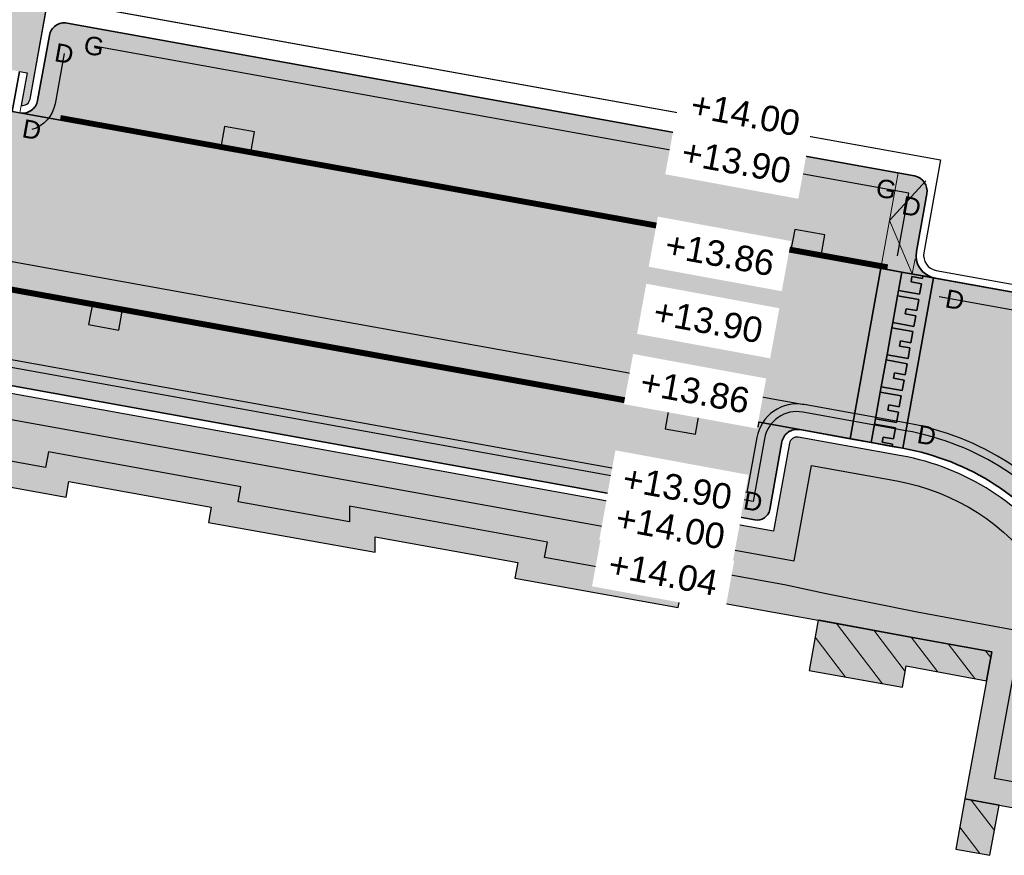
# Model space of a CAD drawing. Header units: metres. Extents: x 131295 to 132236, y 397710 to 398702.
# Tile 30 of 127: x 131395 to 131415, y 397913 to 397930. Entities that reach past the tile are written whole.
import ezdxf
from ezdxf.enums import TextEntityAlignment as Align

# ---------------------------------------------------------------- set-up
doc = ezdxf.new("R2010")
doc.units = ezdxf.units.M
doc.linetypes.add('AL-MATERIAALS', pattern=[2, 1, -1])
doc.linetypes.add('MA-1-3', pattern=[4, 1, -3])
doc.layers.get('Defpoints').update_dxf_attribs({"color": 128})
for name, color, linetype, lineweight in [('N-IE-markering 1 - 3 streep 0.10', 255, 'MA-1-3', 18), ('N-KO-inritperronband 130-150x250mm', 3, 'Continuous', 35), ('N-KO-tekst banden', 1, 'Continuous', 18), ('N-KO-trottoirband 130-150x250mm', 3, 'Continuous', 35), ('N-KO-trottoirband 380-400x250mm', 3, 'Continuous', 35), ('N-KO-trottoirband achterkant', 8, 'Continuous', 5), ('N-RI-straatkolk', 7, 'Continuous', 25), ('N-VH-afschotrichting', 250, 'Continuous', 18), ("N-VH-arcering 'MAT' grijs 254", 254, 'Continuous', 18), ('N-VH-arcering herstraten', 1, 'Continuous', 18), ('X-AL-maatvoering', 1, 'Continuous', 18), ('X-AL-materiaalscheiding', 1, 'AL-MATERIAALS', 18), ('X-AL-planhoogte', 190, 'Continuous', 25), ('X-AL-sinusdrempel grijs', 252, 'Continuous', 25), ('X-AL-sinusdrempel wit', 255, 'Continuous', 25), ('X-AL-sinusdrempel zwart', 250, 'Continuous', 25)]:
    doc.layers.add(name, color=color, linetype=linetype, lineweight=lineweight)
doc.layers.add("N-VH-arcering 'MAT' kleur 1 (heiderood)", color=7, linetype='Continuous', lineweight=18, true_color=0xd98c8c)
doc.layers.add("N-VH-arcering 'MAT' kleur 5 (roodbruin)", color=7, linetype='Continuous', lineweight=18, true_color=0xc5a6a0)
for name, color, linetype, plot in [('X-AL-contourlijnen', 30, 'Continuous', False), ('X-AL-hulplijn bandenlijnnummers', 30, 'Continuous', False), ('X-AL-hulplijn hoogtetekst', 190, 'Continuous', False)]:
    doc.layers.add(name, color=color, linetype=linetype, plot=plot)
doc.styles.add('CS Annotative', font='arial.ttf')
doc.dimstyles.new('CS Annotative', dxfattribs={"dimtxt": 2.5, "dimasz": 3, "dimexe": 0.18, "dimexo": 0.0625, "dimgap": 1, "dimtad": 1, "dimzin": 0, "dimdsep": 46, "dimtxsty": 'CS Annotative', "dimblk": 'CS Dimensionpijl', "dimcen": 0, "dimse1": 1, "dimse2": 1, "dimclrd": 256, "dimclre": 256, "dimclrt": 2, "dimadec": 0, "dimazin": 0, "dimtm": 1e-09, "dimtfac": 1, "dimtofl": 0, "dimtmove": 1, "dimatfit": 3, "dimfxl": 1, "dimtfillclr": 256, "dimtolj": 1, "dimtzin": 0, "dimarcsym": 0})
pattern_1 = [(307.33, (0, 0), (0.3975780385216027, 0.3032024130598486), [])]

# ---------------------------------------------------------------- blocks, each defined once
blk = doc.blocks.new('*U155')
blk.add_lwpolyline([(-1.909446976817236, -1.914813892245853), (1.033117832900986, -2.499033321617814), (1.471282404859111, -0.2921097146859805), (-1.471282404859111, 0.2921097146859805)], close=True)
blk.add_solid([(-1.909446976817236, -1.914813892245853), (-1.471282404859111, 0.2921097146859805), (-1.909446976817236, -1.914813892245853), (1.033117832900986, -2.499033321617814)])
blk = doc.blocks.new('*U153')
blk.add_lwpolyline([(1.909446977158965, 1.914813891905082), (-1.033117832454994, 2.499033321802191), (-1.471282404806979, 0.2921097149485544), (1.471282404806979, -0.2921097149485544)], close=True)
blk.add_solid([(1.909446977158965, 1.914813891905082), (1.471282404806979, -0.2921097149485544), (1.909446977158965, 1.914813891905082), (-1.033117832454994, 2.499033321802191)])
blk = doc.blocks.new('CS Dimensionpijl')
h = blk.add_hatch(color=256)
h.dxf.hatch_style = 1
h.paths.add_polyline_path([(-1, -0.1666666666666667), (0, 0), (-1, 0.1666666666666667)])
at = {"flags": 128}
blk.add_lwpolyline([(0, 0.5), (0, -0.5)], dxfattribs=at)
blk.add_lwpolyline([(-1, -0.1666666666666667), (0, 0), (-1, 0.1666666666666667)], close=True, dxfattribs=at)
blk = doc.blocks.new('*D224')
at = {"layer": 'Defpoints', "color": 0, "transparency": 16777216}
for p in [(131415.8114801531, 397919.569261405), (131411.8313420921, 397916.5429598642)]:
    blk.add_point(p, dxfattribs=at)
at = {"layer": 'X-AL-maatvoering', "lineweight": -2, "transparency": 16777216}
blk.add_line((131418.4985348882, 397921.6123658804), (131416.2890967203, 397919.9324175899), dxfattribs=at)
at = {"layer": 'X-AL-maatvoering', "lineweight": -2, "transparency": 16777216, "xscale": 0.6000000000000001, "yscale": 0.6000000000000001, "zscale": 0.6000000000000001, "rotation": 217.2475757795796}
blk.add_blockref('CS Dimensionpijl', (131415.8114801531, 397919.569261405), dxfattribs=at)
at = {"layer": 'X-AL-maatvoering', "color": 2, "transparency": 16777216, "insert": (131417.3570572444, 397921.3163904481), "char_height": 0.5, "attachment_point": 5, "rotation": 37.24757577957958, "style": 'CS Annotative'}
blk.add_mtext('\\A1;R5.00', dxfattribs=at)

msp = doc.modelspace()

# ---------------------------------------------------------------- hatches: boundary and pattern name
at = {"layer": "N-VH-arcering 'MAT' grijs 254"}
h = msp.add_hatch(color=256, dxfattribs=at)
h.dxf.hatch_style = 1
edge = h.paths.add_edge_path()
edge.add_line((131362.3298426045, 397940.1562312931), (131376.1443479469, 397937.6747420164))
edge.add_line((131376.1443479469, 397937.6747420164), (131375.4591707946, 397933.8779143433))
edge.add_line((131375.4591707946, 397933.8779143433), (131375.1217462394, 397932.0081163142))
edge.add_arc((131375.2693618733, 397931.9814775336), 0.1499999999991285, 169.7704755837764, 259.7704755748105)
edge.add_line((131375.2427230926, 397931.8338618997), (131375.3581578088, 397932.4735296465))
edge.add_line((131375.3581578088, 397932.4735296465), (131375.5057734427, 397932.4468908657))
edge.add_line((131375.5057734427, 397932.4468908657), (131376.391467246, 397932.2870581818))
edge.add_line((131376.391467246, 397932.2870581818), (131376.5390828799, 397932.2604194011))
edge.add_line((131376.5390828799, 397932.2604194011), (131376.4236481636, 397931.6207516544))
edge.add_arc((131376.4502869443, 397931.7683672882), 0.1499999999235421, 259.7704755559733, 349.7704755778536)
edge.add_line((131376.5979025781, 397931.7417285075), (131376.9353271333, 397933.6115265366))
edge.add_line((131376.9353271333, 397933.6115265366), (131377.6207187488, 397937.409542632))
edge.add_line((131377.6207187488, 397937.409542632), (131388.4651395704, 397935.4615674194))
edge.add_line((131388.4651395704, 397935.4615674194), (131395.1418002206, 397934.2707183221))
edge.add_line((131395.1418002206, 397934.2707183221), (131394.4523823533, 397930.4503912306))
edge.add_line((131394.4523823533, 397930.4503912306), (131394.1149577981, 397928.5805932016))
edge.add_arc((131394.2625734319, 397928.553954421), 0.1499999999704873, 169.7704755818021, 259.7704755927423)
edge.add_line((131394.2359346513, 397928.4063387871), (131394.3513693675, 397929.0460065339))
edge.add_line((131394.3513693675, 397929.0460065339), (131394.4989850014, 397929.0193677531))
edge.add_line((131394.4989850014, 397929.0193677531), (131395.3846788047, 397928.8595350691))
edge.add_line((131395.3846788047, 397928.8595350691), (131395.5322944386, 397928.8328962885))
edge.add_line((131395.5322944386, 397928.8328962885), (131395.4168597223, 397928.1932285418))
edge.add_arc((131395.443498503, 397928.3408441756), 0.1499999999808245, 259.7704755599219, 349.7704755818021)
edge.add_line((131395.5911141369, 397928.3142053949), (131395.928538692, 397930.184003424))
edge.add_line((131395.928538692, 397930.184003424), (131396.618498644, 397934.0073344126))
edge.add_line((131396.618498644, 397934.0073344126), (131412.509402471, 397931.1730330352))
edge.add_line((131412.509402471, 397931.1730330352), (131419.7245417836, 397929.885910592))
edge.add_line((131419.7245417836, 397929.885910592), (131418.6670311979, 397923.9974926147))
edge.add_line((131418.6670311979, 397923.9974926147), (131419.847956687, 397923.7843822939))
edge.add_line((131419.847956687, 397923.7843822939), (131420.9058923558, 397929.6751672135))
edge.add_line((131420.9058923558, 397929.6751672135), (131428.6123601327, 397928.3003957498))
edge.add_line((131428.6123601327, 397928.3003957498), (131444.9507375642, 397925.4286671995))
edge.add_line((131444.9507375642, 397925.4286671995), (131444.1380420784, 397920.9252118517))
edge.add_line((131444.1380420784, 397920.9252118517), (131442.3111351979, 397921.2548962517))
edge.add_line((131442.3111351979, 397921.2548962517), (131442.0980249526, 397920.0739711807))
edge.add_arc((131442.3932562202, 397920.0206936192), 0.2999999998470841, 169.7704755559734, 259.7704756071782)
edge.add_line((131442.339978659, 397919.7254623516), (131443.576423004, 397919.5023330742))
edge.add_line((131443.576423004, 397919.5023330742), (131443.6563393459, 397919.9451799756))
edge.add_line((131443.6563393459, 397919.9451799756), (131443.9515706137, 397919.8919024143))
edge.add_line((131443.9515706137, 397919.8919024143), (131446.018189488, 397919.5189594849))
edge.add_line((131446.018189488, 397919.5189594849), (131446.3134207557, 397919.4656819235))
edge.add_line((131446.3134207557, 397919.4656819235), (131446.2335044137, 397919.0228350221))
edge.add_line((131446.2335044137, 397919.0228350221), (131449.382789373, 397918.4545137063))
edge.add_arc((131449.4360669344, 397918.7497449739), 0.2999999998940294, 259.7704755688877, 349.7704756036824)
edge.add_line((131449.7312982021, 397918.6964674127), (131449.9444084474, 397919.8773924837))
edge.add_line((131449.9444084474, 397919.8773924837), (131446.2046609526, 397920.5522689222))
edge.add_line((131446.2046609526, 397920.5522689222), (131446.9495302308, 397924.6798734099))
edge.add_line((131446.9495302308, 397924.6798734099), (131468.0387509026, 397917.3295160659))
edge.add_arc((131467.7096321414, 397916.3852275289), 1.000000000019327, -10.229524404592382, 70.78470337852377, ccw=False)
edge.add_line((131468.6937363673, 397916.207635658), (131469.7208847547, 397919.601642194))
edge.add_line((131469.7208847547, 397919.601642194), (131465.8175513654, 397921.0128124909))
edge.add_line((131465.8175513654, 397921.0128124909), (131464.3862742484, 397921.499552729))
edge.add_line((131464.3862742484, 397921.499552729), (131464.0850284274, 397920.6137285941))
edge.add_line((131464.0850284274, 397920.6137285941), (131448.1858229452, 397926.1551776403))
edge.add_line((131448.1858229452, 397926.1551776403), (131448.492, 397927.037))
edge.add_line((131448.492, 397927.037), (131444.99, 397927.91))
edge.add_line((131444.99, 397927.91), (131444.8753790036, 397927.2695054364))
edge.add_line((131444.8753790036, 397927.2695054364), (131428.9262189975, 397930.072822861))
edge.add_line((131428.9262189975, 397930.072822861), (131412.8254588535, 397932.945068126))
edge.add_line((131412.8254588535, 397932.945068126), (131388.7822892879, 397937.2334075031))
edge.add_line((131388.7822892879, 397937.2334075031), (131363.9438561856, 397941.6951166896))
edge.add_line((131363.9438561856, 397941.6951166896), (131364.07, 397942.4))
edge.add_line((131364.07, 397942.4), (131358.9602732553, 397943.3144214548))
edge.add_line((131358.9602732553, 397943.3144214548), (131358.4923955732, 397941.445300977))
edge.add_line((131358.4923955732, 397941.445300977), (131356.8013946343, 397941.8533012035))
edge.add_line((131356.8013946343, 397941.8533012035), (131356.4578310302, 397940.4808397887))
edge.add_arc((131361.1626603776, 397939.3030958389), 4.849999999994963, 165.9461456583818, 259.7459520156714)
edge.add_line((131360.2992969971, 397934.5305594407), (131361.1689388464, 397939.3495762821))
edge.add_arc((131362.1530430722, 397939.1719844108), 1.00000000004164, 79.81660319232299, 169.770475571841, ccw=False)
h = msp.add_hatch(color=256, dxfattribs=at)
h.dxf.hatch_style = 1
edge = h.paths.add_edge_path()
edge.add_line((131305.9683725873, 397938.6446867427), (131304.3972268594, 397938.9282163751))
edge.add_line((131304.3972268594, 397938.9282163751), (131304.1102677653, 397937.3380666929))
edge.add_line((131304.1102677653, 397937.3380666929), (131307.9418037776, 397936.6333467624))
edge.add_line((131307.9418037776, 397936.6333467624), (131307.9524383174, 397936.6876625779))
edge.add_line((131307.9524383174, 397936.6876625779), (131311.3923371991, 397936.0733593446))
edge.add_line((131311.3923371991, 397936.0733593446), (131311.4702741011, 397936.3942461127))
edge.add_line((131311.4702741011, 397936.3942461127), (131313.2153861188, 397936.0362549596))
edge.add_line((131313.2153861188, 397936.0362549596), (131313.1698974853, 397935.7181955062))
edge.add_line((131313.1698974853, 397935.7181955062), (131316.6313671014, 397935.0993692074))
edge.add_line((131316.6313671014, 397935.0993692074), (131322.9994931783, 397933.9552348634))
edge.add_line((131322.9994931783, 397933.9552348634), (131326.690603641, 397933.2914761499))
edge.add_line((131326.690603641, 397933.2914761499), (131328.4937154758, 397932.9817477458))
edge.add_line((131328.4937154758, 397932.9817477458), (131331.202870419, 397932.5006052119))
edge.add_line((131331.202870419, 397932.5006052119), (131331.154, 397932.226))
edge.add_line((131331.154, 397932.226), (131334.354, 397931.644))
edge.add_line((131334.354, 397931.644), (131334.396, 397931.88))
edge.add_line((131334.396, 397931.88), (131337.2042140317, 397931.4347740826))
edge.add_line((131337.2042140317, 397931.4347740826), (131337.1502516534, 397931.1315569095))
edge.add_line((131337.1502516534, 397931.1315569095), (131340.345, 397930.563))
edge.add_line((131340.345, 397930.563), (131340.399164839, 397930.8673548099))
edge.add_line((131340.399164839, 397930.8673548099), (131343.2003135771, 397930.3701480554))
edge.add_line((131343.2003135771, 397930.3701480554), (131343.145, 397930.068))
edge.add_line((131343.145, 397930.068), (131346.346, 397929.482))
edge.add_line((131346.346, 397929.482), (131346.401686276, 397929.7949038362))
edge.add_line((131346.401686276, 397929.7949038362), (131349.1939817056, 397929.2913257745))
edge.add_line((131349.1939817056, 397929.2913257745), (131349.14, 397928.988))
edge.add_line((131349.14, 397928.988), (131352.332596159, 397928.3964465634))
edge.add_line((131352.332596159, 397928.3964465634), (131352.377, 397928.632))
edge.add_line((131352.377, 397928.632), (131355.194, 397928.1459999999))
edge.add_line((131355.194, 397928.1459999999), (131355.156, 397927.908))
edge.add_line((131355.156, 397927.908), (131358.355, 397927.326))
edge.add_line((131358.355, 397927.326), (131358.4, 397927.564))
edge.add_line((131358.4, 397927.564), (131361.203, 397927.046))
edge.add_line((131361.203, 397927.046), (131361.161, 397926.81))
edge.add_line((131361.161, 397926.81), (131364.367, 397926.246))
edge.add_line((131364.367, 397926.246), (131364.409, 397926.482))
edge.add_line((131364.409, 397926.482), (131367.199, 397925.969))
edge.add_line((131367.199, 397925.969), (131367.054, 397925.182))
edge.add_line((131367.054, 397925.182), (131372.193, 397924.2659999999))
edge.add_line((131372.193, 397924.2659999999), (131372.333, 397925.062))
edge.add_line((131372.333, 397925.062), (131375.132, 397924.54))
edge.add_line((131375.132, 397924.54), (131375.088, 397924.304))
edge.add_line((131375.088, 397924.304), (131378.306, 397923.739))
edge.add_line((131378.306, 397923.739), (131378.348, 397923.975))
edge.add_line((131378.348, 397923.975), (131381.137, 397923.471))
edge.add_line((131381.137, 397923.471), (131381.094, 397923.235))
edge.add_line((131381.094, 397923.235), (131384.306, 397922.66))
edge.add_line((131384.306, 397922.66), (131384.348, 397922.896))
edge.add_line((131384.348, 397922.896), (131387.15, 397922.387))
edge.add_line((131387.15, 397922.387), (131387.105, 397922.151))
edge.add_line((131387.105, 397922.151), (131390.316, 397921.58))
edge.add_line((131390.316, 397921.58), (131390.3710130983, 397921.8891212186))
edge.add_line((131390.3710130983, 397921.8891212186), (131393.1636637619, 397921.3851582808))
edge.add_line((131393.1636637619, 397921.3851582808), (131393.109, 397921.078))
edge.add_line((131393.109, 397921.078), (131396.301, 397920.506))
edge.add_line((131396.301, 397920.506), (131396.3549689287, 397920.8092539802))
edge.add_line((131396.3549689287, 397920.8092539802), (131399.1476195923, 397920.3052910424))
edge.add_line((131399.1476195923, 397920.3052910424), (131399.094, 397920.004))
edge.add_line((131399.094, 397920.004), (131402.3616196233, 397919.424))
edge.add_line((131402.3616196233, 397919.424), (131402.3616196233, 397919.7252912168))
edge.add_line((131402.3616196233, 397919.7252912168), (131405.1623656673, 397919.2198673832))
edge.add_line((131405.1623656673, 397919.2198673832), (131405.107, 397918.916))
edge.add_line((131405.107, 397918.916), (131408.313110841, 397918.3361609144))
edge.add_line((131408.313110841, 397918.3361609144), (131408.356, 397918.572))
edge.add_line((131408.356, 397918.572), (131411.0600000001, 397918.09))
edge.add_line((131411.0600000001, 397918.09), (131412.909, 397917.752))
edge.add_line((131412.909, 397917.752), (131414.4663848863, 397917.4673791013))
edge.add_line((131414.4663848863, 397917.4673791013), (131414.363, 397916.899))
edge.add_line((131414.363, 397916.899), (131413.9411507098, 397914.5797991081))
edge.add_line((131413.9411507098, 397914.5797991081), (131416.3243109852, 397914.1463159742))
edge.add_line((131416.3243109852, 397914.1463159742), (131416.6026757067, 397915.6729739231))
edge.add_arc((131411.831342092, 397916.5429598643), 4.850000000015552, 349.6664361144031, 439.770475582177)
edge.add_line((131412.6926626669, 397921.3158653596), (131410.6700502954, 397921.6808668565))
edge.add_arc((131410.6434115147, 397921.5332512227), 0.1499999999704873, 79.77047558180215, 169.7704755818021)
edge.add_line((131410.4957958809, 397921.5598900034), (131410.1850101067, 397919.8377076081))
edge.add_line((131410.1850101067, 397919.8377076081), (131381.8428084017, 397924.9523534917))
edge.add_line((131381.8428084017, 397924.9523534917), (131382.1535941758, 397926.6745358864))
edge.add_arc((131382.0059785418, 397926.701174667), 0.1500000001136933, 349.7704755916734, 439.7704755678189)
edge.add_line((131382.0326173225, 397926.848790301), (131381.9171826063, 397926.2091225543))
edge.add_line((131381.9171826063, 397926.2091225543), (131381.7695669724, 397926.2357613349))
edge.add_line((131381.7695669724, 397926.2357613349), (131380.8838731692, 397926.395594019))
edge.add_line((131380.8838731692, 397926.395594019), (131380.7362575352, 397926.4222327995))
edge.add_line((131380.7362575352, 397926.4222327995), (131380.8516922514, 397927.0619005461))
edge.add_arc((131380.8250534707, 397926.9142849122), 0.1499999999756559, 79.77047557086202, 169.7704755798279)
edge.add_line((131380.6774378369, 397926.9409236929), (131380.3666520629, 397925.2187412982))
edge.add_line((131380.3666520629, 397925.2187412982), (131346.6118771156, 397931.3101424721))
edge.add_line((131346.6118771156, 397931.3101424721), (131346.9226628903, 397933.0323248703))
edge.add_arc((131346.7750472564, 397933.058963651), 0.1500000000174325, 349.7704756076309, 439.7704748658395)
edge.add_line((131346.801686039, 397933.2065792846), (131345.6207609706, 397933.4196895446))
edge.add_arc((131345.5941221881, 397933.272073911), 0.1500000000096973, 79.77047487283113, 169.7704755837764)
edge.add_line((131345.4465065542, 397933.2987126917), (131345.1357207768, 397931.5765302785))
edge.add_line((131345.1357207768, 397931.5765302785), (131305.9683725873, 397938.6446867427))
h = msp.add_hatch(color=256, dxfattribs=at)
h.dxf.hatch_style = 1
h.paths.add_polyline_path([(131412.909, 397917.752), (131411.1095220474, 397918.0809472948), (131411.06, 397918.09), (131410.8823525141, 397917.0996292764), (131412.7132419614, 397916.7712139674), (131412.789, 397917.195), (131414.363, 397916.899), (131414.4663848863, 397917.4673791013)])
h = msp.add_hatch(color=256, dxfattribs=at)
h.dxf.hatch_style = 1
h.paths.add_polyline_path([(131414.6102252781, 397914.4580982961), (131413.9411507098, 397914.5797991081), (131413.7621928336, 397913.5959423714), (131414.4314469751, 397913.474208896)])
at = {"layer": "N-VH-arcering 'MAT' kleur 1 (heiderood)"}
h = msp.add_hatch(color=256, dxfattribs=at)
h.dxf.hatch_style = 1
h.paths.add_polyline_path([(131395.3902209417, 397928.0456129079), (131395.2426053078, 397928.0722516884), (131394.3569115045, 397928.2320843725), (131394.2092958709, 397928.2587231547), (131376.397009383, 397931.4731360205), (131376.2493937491, 397931.499774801), (131375.3636999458, 397931.6596074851), (131375.2160843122, 397931.6862462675), (131362.8163710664, 397933.9239038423), (131361.3080104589, 397934.1961032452), (131360.704198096, 397930.8501488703), (131380.8783310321, 397927.2095161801), (131381.025946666, 397927.1828773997), (131381.9116404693, 397927.0230447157), (131382.0592561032, 397926.9964059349), (131410.696689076, 397921.8284824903), (131411.6859920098, 397921.6499524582), (131412.2898043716, 397924.9959068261)])
h = msp.add_hatch(color=256, dxfattribs=at)
h.dxf.hatch_style = 1
edge = h.paths.add_edge_path()
edge.add_line((131426.9888362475, 397918.8883946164), (131427.5926486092, 397922.2343489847))
edge.add_line((131427.5926486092, 397922.2343489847), (131413.3231138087, 397924.8094353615))
edge.add_line((131413.3231138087, 397924.8094353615), (131412.7193014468, 397921.4634809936))
edge.add_arc((131411.831342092, 397916.5429598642), 5.000000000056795, -10.33356388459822, 79.77047559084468, ccw=False)
edge.add_line((131416.7502427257, 397915.6460671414), (131421.177253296, 397914.8388636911))
edge.add_line((131421.177253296, 397914.8388636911), (131421.1819762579, 397914.86476621))
edge.add_arc((131426.1008768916, 397913.9678734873), 4.999999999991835, 79.77047557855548, 169.6664361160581, ccw=False)
at = {"layer": "N-VH-arcering 'MAT' kleur 5 (roodbruin)"}
h = msp.add_hatch(color=256, dxfattribs=at)
h.dxf.hatch_style = 1
edge = h.paths.add_edge_path()
edge.add_arc((131412.8961918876, 397926.5123219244), 0.300000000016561, 349.7704755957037, 439.7704755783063)
edge.add_line((131412.949469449, 397926.8075531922), (131396.3181080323, 397929.8088558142))
edge.add_arc((131396.2648304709, 397929.5136245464), 0.3000000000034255, 79.77047557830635, 169.7704755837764)
edge.add_line((131395.9695992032, 397929.5669021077), (131395.7387297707, 397928.2875666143))
edge.add_arc((131395.443498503, 397928.3408441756), 0.2999999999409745, 259.7704755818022, 349.77047558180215, ccw=False)
edge.add_line((131395.3902209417, 397928.0456129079), (131413.3501230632, 397924.8045612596))
edge.add_arc((131413.4300394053, 397925.2474081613), 0.4500000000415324, 169.770475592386, 259.7704755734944, ccw=False)
edge.add_line((131412.9871925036, 397925.3273245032), (131413.1914231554, 397926.4590443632))
h = msp.add_hatch(color=256, dxfattribs=at)
h.dxf.hatch_style = 1
edge = h.paths.add_edge_path()
edge.add_arc((131382.0059785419, 397926.701174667), 0.3000000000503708, -10.229524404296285, 79.7704755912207, ccw=False)
edge.add_line((131382.3012098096, 397926.6478971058), (131382.061460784, 397925.3193564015))
edge.add_arc((131382.3074868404, 397925.2749584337), 0.2500000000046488, 169.7704755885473, 259.7704755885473)
edge.add_line((131382.2630888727, 397925.0289323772), (131409.8180071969, 397920.0563599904))
edge.add_arc((131409.8624051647, 397920.3023860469), 0.2500000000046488, 259.7704755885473, 349.7704755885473)
edge.add_line((131410.1084312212, 397920.2579880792), (131410.348180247, 397921.586528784))
edge.add_arc((131410.6434115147, 397921.5332512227), 0.2999999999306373, 79.77047558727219, 169.7704755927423, ccw=False)
edge.add_line((131410.696689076, 397921.8284824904), (131382.0592561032, 397926.9964059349))
at = {"layer": 'N-VH-arcering herstraten'}
h = msp.add_hatch(dxfattribs=at)
h.set_pattern_fill('CS-HERSTRATEN', color=256, angle=262.33)
h.set_pattern_definition(pattern_1)
h.paths.add_polyline_path([(131412.909, 397917.752), (131411.1095220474, 397918.0809472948), (131411.06, 397918.09), (131410.8823525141, 397917.0996292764), (131412.7132419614, 397916.7712139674), (131412.789, 397917.195), (131414.363, 397916.899), (131414.4663848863, 397917.4673791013)])
h = msp.add_hatch(dxfattribs=at)
h.set_pattern_fill('CS-HERSTRATEN', color=256, angle=262.33)
h.set_pattern_definition(pattern_1)
h.paths.add_polyline_path([(131414.6102252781, 397914.4580982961), (131413.9411507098, 397914.5797991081), (131413.7621928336, 397913.5959423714), (131414.4314469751, 397913.474208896)])
at = {"layer": 'X-AL-sinusdrempel grijs'}
msp.add_hatch(color=256, dxfattribs=at).paths.add_polyline_path([(131412.3918983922, 397923.1966755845), (131412.4105455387, 397923.3000065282), (131412.5055571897, 397923.8265022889), (131412.5242043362, 397923.9298332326), (131412.6192159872, 397924.4563289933), (131412.6378631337, 397924.5596599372), (131412.7031281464, 397924.9213182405), (131412.2898043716, 397924.9959068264), (131411.6859920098, 397921.6499524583), (131412.0993157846, 397921.5753638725), (131412.1645807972, 397921.9370221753), (131412.1832279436, 397922.0403531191), (131412.2782395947, 397922.56684888), (131412.2968867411, 397922.6701798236)])
at = {"layer": 'X-AL-sinusdrempel wit'}
msp.add_hatch(color=256, dxfattribs=at).paths.add_polyline_path([(131413.3231138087, 397924.8094353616), (131413.2025074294, 397924.8312000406), (131413.1164519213, 397924.8467296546), (131413.107128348, 397924.7950641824), (131412.9004664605, 397924.8323584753), (131412.8818193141, 397924.7290275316), (131413.0884812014, 397924.6917332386), (131413.0511869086, 397924.4850713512), (131412.6378631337, 397924.5596599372), (131412.6192159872, 397924.4563289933), (131413.032539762, 397924.3817404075), (131412.9934695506, 397924.1652374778), (131412.786807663, 397924.2025317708), (131412.7681605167, 397924.0992008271), (131412.974822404, 397924.0619065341), (131412.9375281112, 397923.8552446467), (131412.5242043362, 397923.9298332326), (131412.5055571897, 397923.8265022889), (131412.9188809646, 397923.7519137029), (131412.879810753, 397923.5354107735), (131412.6731488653, 397923.5727050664), (131412.6545017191, 397923.4693741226), (131412.8611636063, 397923.4320798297), (131412.8238693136, 397923.2254179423), (131412.4105455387, 397923.3000065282), (131412.3918983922, 397923.1966755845), (131412.8052221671, 397923.1220869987), (131412.7661519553, 397922.905584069), (131412.559490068, 397922.9428783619), (131412.5408429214, 397922.8395474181), (131412.7475048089, 397922.8022531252), (131412.710210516, 397922.5955912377), (131412.2968867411, 397922.6701798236), (131412.2782395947, 397922.56684888), (131412.6915633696, 397922.4922602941), (131412.6524931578, 397922.2757573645), (131412.4458312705, 397922.3130516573), (131412.427184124, 397922.2097207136), (131412.6338460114, 397922.1724264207), (131412.5965517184, 397921.9657645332), (131412.1832279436, 397922.0403531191), (131412.1645807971, 397921.9370221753), (131412.577904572, 397921.8624335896), (131412.5388343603, 397921.6459306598), (131412.332172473, 397921.6832249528), (131412.3135253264, 397921.5798940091), (131412.5201872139, 397921.5425997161), (131412.5126395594, 397921.5007752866), (131412.7193014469, 397921.4634809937)])
at = {"layer": 'X-AL-sinusdrempel zwart'}
for points in [[(131413.0884812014, 397924.6917332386), (131412.8818193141, 397924.7290275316), (131412.9004664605, 397924.8323584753), (131413.107128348, 397924.7950641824), (131413.1164519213, 397924.8467296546), (131412.7031281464, 397924.9213182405), (131412.6378631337, 397924.5596599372), (131413.0511869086, 397924.4850713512)], [(131412.9375281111, 397923.8552446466), (131412.9748224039, 397924.0619065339), (131412.7681605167, 397924.099200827), (131412.786807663, 397924.2025317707), (131412.9934695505, 397924.1652374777), (131413.032539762, 397924.3817404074), (131412.6192159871, 397924.4563289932), (131412.5242043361, 397923.9298332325)], [(131412.8238693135, 397923.2254179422), (131412.8611636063, 397923.4320798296), (131412.654501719, 397923.4693741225), (131412.6731488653, 397923.5727050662), (131412.8798107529, 397923.5354107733), (131412.9188809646, 397923.7519137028), (131412.5055571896, 397923.8265022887), (131412.4105455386, 397923.300006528)], [(131412.7102105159, 397922.5955912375), (131412.7475048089, 397922.8022531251), (131412.5408429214, 397922.8395474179), (131412.5594900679, 397922.9428783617), (131412.7661519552, 397922.9055840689), (131412.805222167, 397923.1220869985), (131412.3918983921, 397923.1966755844), (131412.2968867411, 397922.6701798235)], [(131412.5965517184, 397921.9657645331), (131412.6338460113, 397922.1724264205), (131412.427184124, 397922.2097207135), (131412.4458312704, 397922.3130516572), (131412.6524931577, 397922.2757573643), (131412.6915633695, 397922.492260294), (131412.2782395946, 397922.5668488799), (131412.1832279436, 397922.040353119)], [(131412.577904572, 397921.8624335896), (131412.1645807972, 397921.9370221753), (131412.0993157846, 397921.5753638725), (131412.5126395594, 397921.5007752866), (131412.5201872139, 397921.5425997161), (131412.3135253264, 397921.5798940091), (131412.332172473, 397921.6832249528), (131412.5388343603, 397921.6459306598)]]:
    msp.add_hatch(color=256, dxfattribs=at).paths.add_polyline_path(points)

# ---------------------------------------------------------------- linework, layer by layer
at = {"layer": 'N-IE-markering 1 - 3 streep 0.10', "const_width": 0.1, "flags": 128}
for points in [[(131412.4241036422, 397925.0224787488), (131396.1863839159, 397927.9527446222)], [(131382.8376598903, 397926.8051272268), (131409.9005261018, 397921.9213507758)]]:
    msp.add_lwpolyline(points, dxfattribs=at)
at = {"layer": 'N-KO-inritperronband 130-150x250mm', "flags": 128}
msp.add_lwpolyline([(131395.3902209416, 397928.0456129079), (131395.2426053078, 397928.0722516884), (131395.3846788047, 397928.8595350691)], dxfattribs=at)
at = {"layer": 'N-KO-trottoirband 130-150x250mm', "flags": 128}
msp.add_lwpolyline([(131395.9695992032, 397929.5669021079), (131395.7387297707, 397928.2875666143, -0.4142135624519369), (131395.3902209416, 397928.0456129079)], format="xyb", dxfattribs=at)
at = {"layer": 'N-KO-trottoirband 130-150x250mm', "ltscale": 0.8}
msp.add_lwpolyline([(131416.4718780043, 397914.1194091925), (131416.7502427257, 397915.6460671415, 0.4147455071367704), (131412.7193014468, 397921.4634809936), (131410.6966890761, 397921.8284824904, 0.4142135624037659), (131410.348180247, 397921.586528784), (131410.1084312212, 397920.2579880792, -0.4142135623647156), (131409.8180071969, 397920.0563599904), (131382.2630888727, 397925.0289323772, -0.4142135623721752), (131382.061460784, 397925.3193564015), (131382.3012098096, 397926.6478971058, 0.4142135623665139), (131382.0592561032, 397926.9964059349)], format="xyb", dxfattribs=at)
at = {"layer": 'N-KO-trottoirband 130-150x250mm'}
msp.add_lwpolyline([(131430.3453892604, 397923.3634322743), (131430.1411586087, 397922.2317124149, -0.4142135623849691), (131429.6183953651, 397921.8687818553), (131413.3501230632, 397924.8045612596, -0.4142135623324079), (131412.9871925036, 397925.3273245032), (131413.1914231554, 397926.4590443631)], format="xyb", dxfattribs=at)
at = {"layer": 'N-KO-trottoirband 380-400x250mm'}
msp.add_lwpolyline([(131413.1914231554, 397926.4590443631, 0.4142135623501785), (131412.949469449, 397926.8075531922), (131396.3181080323, 397929.8088558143)], format="xyb", dxfattribs=at)
at = {"layer": 'N-KO-trottoirband 380-400x250mm', "ltscale": 0.1}
msp.add_arc((131396.2648304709, 397929.5136245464), 0.3, 79.77047557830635, 169.7704755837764, dxfattribs=at)
at = {"layer": 'N-KO-trottoirband achterkant', "ltscale": 0.1}
msp.add_lwpolyline([(131443.576423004, 397919.5023330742), (131442.339978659, 397919.7254623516, -0.414213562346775), (131442.0980249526, 397920.0739711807), (131442.4265699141, 397921.8945639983), (131430.3220879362, 397924.078944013), (131429.9935429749, 397922.2583511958, -0.4142135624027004), (131429.6450341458, 397922.0163974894), (131413.3767618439, 397924.9521768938, -0.4142135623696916), (131413.1348081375, 397925.3006857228), (131413.463353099, 397927.1212785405), (131395.9462978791, 397930.2824138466), (131395.5911141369, 397928.3142053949, -0.4142135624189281), (131395.4168597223, 397928.1932285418, 0.4142135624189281)], format="xyb", dxfattribs=at)
at = {"layer": 'N-KO-trottoirband achterkant', "ltscale": 0.8}
msp.add_lwpolyline([(131395.3846788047, 397928.8595350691), (131395.3846788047, 397928.8595350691), (131395.5322944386, 397928.8328962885), (131395.3902209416, 397928.0456129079)], dxfattribs=at)
msp.add_lwpolyline([(131382.0326173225, 397926.848790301, -0.4142135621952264), (131382.1535941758, 397926.6745358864), (131381.8428084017, 397924.9523534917), (131410.1850101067, 397919.8377076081), (131410.4957958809, 397921.5598900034, -0.4142135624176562), (131410.6700502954, 397921.6808668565), (131412.6926626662, 397921.3158653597, -0.4147455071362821), (131416.6026757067, 397915.6729739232), (131416.3243109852, 397914.1463159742), (131416.4718780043, 397914.1194091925)], format="xyb", dxfattribs=at)
at = {"layer": 'N-VH-afschotrichting', "ltscale": 2}
for points in [[(131412.2898043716, 397924.9959068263), (131412.6272289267, 397926.8657048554)], [(131412.960553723, 397925.1797088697), (131412.9072761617, 397924.8844776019), (131412.4585166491, 397925.9308058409), (131413.1710591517, 397926.7146902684)]]:
    msp.add_lwpolyline(points, dxfattribs=at)
at = {"layer": 'X-AL-contourlijnen', "flags": 128}
for points in [[(131395.3902209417, 397928.0456129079), (131395.2426053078, 397928.0722516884), (131394.3569115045, 397928.2320843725), (131394.2092958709, 397928.2587231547), (131376.397009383, 397931.4731360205), (131376.2493937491, 397931.499774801), (131375.3636999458, 397931.6596074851), (131375.2160843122, 397931.6862462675), (131362.8163710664, 397933.9239038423), (131361.3080104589, 397934.1961032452), (131360.704198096, 397930.8501488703), (131380.8783310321, 397927.2095161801), (131381.025946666, 397927.1828773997), (131381.9116404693, 397927.0230447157), (131382.0592561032, 397926.9964059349), (131410.696689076, 397921.8284824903), (131411.6859920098, 397921.6499524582), (131412.2898043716, 397924.9959068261)], [(131412.3918983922, 397923.1966755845), (131412.4105455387, 397923.3000065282), (131412.5055571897, 397923.8265022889), (131412.5242043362, 397923.9298332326), (131412.6192159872, 397924.4563289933), (131412.6378631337, 397924.5596599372), (131412.7031281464, 397924.9213182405), (131412.2898043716, 397924.9959068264), (131411.6859920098, 397921.6499524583), (131412.0993157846, 397921.5753638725), (131412.1645807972, 397921.9370221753), (131412.1832279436, 397922.0403531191), (131412.2782395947, 397922.56684888), (131412.2968867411, 397922.6701798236)], [(131413.3231138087, 397924.8094353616), (131413.2025074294, 397924.8312000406), (131413.1164519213, 397924.8467296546), (131413.107128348, 397924.7950641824), (131412.9004664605, 397924.8323584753), (131412.8818193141, 397924.7290275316), (131413.0884812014, 397924.6917332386), (131413.0511869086, 397924.4850713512), (131412.6378631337, 397924.5596599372), (131412.6192159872, 397924.4563289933), (131413.032539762, 397924.3817404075), (131412.9934695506, 397924.1652374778), (131412.786807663, 397924.2025317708), (131412.7681605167, 397924.0992008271), (131412.974822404, 397924.0619065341), (131412.9375281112, 397923.8552446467), (131412.5242043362, 397923.9298332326), (131412.5055571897, 397923.8265022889), (131412.9188809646, 397923.7519137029), (131412.879810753, 397923.5354107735), (131412.6731488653, 397923.5727050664), (131412.6545017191, 397923.4693741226), (131412.8611636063, 397923.4320798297), (131412.8238693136, 397923.2254179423), (131412.4105455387, 397923.3000065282), (131412.3918983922, 397923.1966755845), (131412.8052221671, 397923.1220869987), (131412.7661519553, 397922.905584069), (131412.559490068, 397922.9428783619), (131412.5408429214, 397922.8395474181), (131412.7475048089, 397922.8022531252), (131412.710210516, 397922.5955912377), (131412.2968867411, 397922.6701798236), (131412.2782395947, 397922.56684888), (131412.6915633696, 397922.4922602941), (131412.6524931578, 397922.2757573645), (131412.4458312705, 397922.3130516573), (131412.427184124, 397922.2097207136), (131412.6338460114, 397922.1724264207), (131412.5965517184, 397921.9657645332), (131412.1832279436, 397922.0403531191), (131412.1645807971, 397921.9370221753), (131412.577904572, 397921.8624335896), (131412.5388343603, 397921.6459306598), (131412.332172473, 397921.6832249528), (131412.3135253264, 397921.5798940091), (131412.5201872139, 397921.5425997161), (131412.5126395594, 397921.5007752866), (131412.7193014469, 397921.4634809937)], [(131413.0884812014, 397924.6917332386), (131412.8818193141, 397924.7290275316), (131412.9004664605, 397924.8323584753), (131413.107128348, 397924.7950641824), (131413.1164519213, 397924.8467296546), (131412.7031281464, 397924.9213182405), (131412.6378631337, 397924.5596599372), (131413.0511869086, 397924.4850713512)], [(131412.9375281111, 397923.8552446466), (131412.9748224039, 397924.0619065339), (131412.7681605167, 397924.099200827), (131412.786807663, 397924.2025317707), (131412.9934695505, 397924.1652374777), (131413.032539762, 397924.3817404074), (131412.6192159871, 397924.4563289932), (131412.5242043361, 397923.9298332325)], [(131412.8238693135, 397923.2254179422), (131412.8611636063, 397923.4320798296), (131412.654501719, 397923.4693741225), (131412.6731488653, 397923.5727050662), (131412.8798107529, 397923.5354107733), (131412.9188809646, 397923.7519137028), (131412.5055571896, 397923.8265022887), (131412.4105455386, 397923.300006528)], [(131412.7102105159, 397922.5955912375), (131412.7475048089, 397922.8022531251), (131412.5408429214, 397922.8395474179), (131412.5594900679, 397922.9428783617), (131412.7661519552, 397922.9055840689), (131412.805222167, 397923.1220869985), (131412.3918983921, 397923.1966755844), (131412.2968867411, 397922.6701798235)], [(131412.5965517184, 397921.9657645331), (131412.6338460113, 397922.1724264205), (131412.427184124, 397922.2097207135), (131412.4458312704, 397922.3130516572), (131412.6524931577, 397922.2757573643), (131412.6915633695, 397922.492260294), (131412.2782395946, 397922.5668488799), (131412.1832279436, 397922.040353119)], [(131412.577904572, 397921.8624335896), (131412.1645807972, 397921.9370221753), (131412.0993157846, 397921.5753638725), (131412.5126395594, 397921.5007752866), (131412.5201872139, 397921.5425997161), (131412.3135253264, 397921.5798940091), (131412.332172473, 397921.6832249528), (131412.5388343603, 397921.6459306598)], [(131412.909, 397917.752), (131411.1095220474, 397918.0809472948), (131411.06, 397918.09), (131410.8823525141, 397917.0996292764), (131412.7132419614, 397916.7712139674), (131412.789, 397917.195), (131414.363, 397916.899), (131414.4663848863, 397917.4673791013)], [(131414.6102252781, 397914.4580982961), (131413.9411507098, 397914.5797991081), (131413.7621928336, 397913.5959423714), (131414.4314469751, 397913.474208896)]]:
    msp.add_lwpolyline(points, close=True, dxfattribs=at)
for points in [[(131395.3846788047, 397928.8595350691), (131395.5322944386, 397928.8328962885), (131395.4168597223, 397928.1932285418, 0.414213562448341), (131395.5911141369, 397928.3142053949), (131395.928538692, 397930.184003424), (131396.618498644, 397934.0073344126), (131412.509402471, 397931.1730330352), (131419.7245417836, 397929.885910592), (131418.6670311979, 397923.9974926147), (131419.847956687, 397923.7843822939), (131420.9058923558, 397929.6751672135), (131428.6123601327, 397928.3003957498)], [(131393.109, 397921.078), (131396.301, 397920.506), (131396.3549689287, 397920.8092539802), (131399.1476195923, 397920.3052910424), (131399.094, 397920.004), (131402.3616196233, 397919.424), (131402.3616196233, 397919.7252912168), (131405.1623656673, 397919.2198673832), (131405.107, 397918.916), (131408.313110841, 397918.3361609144), (131408.356, 397918.572), (131411.0600000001, 397918.09), (131412.909, 397917.752), (131414.4663848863, 397917.4673791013), (131414.363, 397916.899), (131413.9411507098, 397914.5797991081), (131416.3243109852, 397914.1463159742), (131416.6026757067, 397915.6729739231, 0.4147455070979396), (131412.6926626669, 397921.3158653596), (131410.6700502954, 397921.6808668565, 0.4142135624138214), (131410.4957958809, 397921.5598900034), (131410.1850101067, 397919.8377076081), (131381.8428084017, 397924.9523534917)]]:
    msp.add_lwpolyline(points, format="xyb", dxfattribs=at)
for points in [[(131419.6548684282, 397929.8373925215), (131412.4988653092, 397931.1139655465), (131396.6669110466, 397933.9377526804), (131396.0053441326, 397930.2717583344), (131413.463353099, 397927.1212785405), (131413.1348081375, 397925.3006857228, 0.4142135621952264), (131413.3767618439, 397924.9521768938), (131418.6079849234, 397924.0081481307)], [(131413.1914231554, 397926.4590443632, 0.4142135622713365), (131412.949469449, 397926.8075531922), (131396.3181080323, 397929.8088558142, 0.4142135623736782), (131395.9695992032, 397929.5669021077), (131395.7387297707, 397928.2875666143, -0.4142135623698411), (131395.3902209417, 397928.0456129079), (131413.3501230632, 397924.8045612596, -0.4142135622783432), (131412.9871925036, 397925.3273245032)], [(131382.0592561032, 397926.9964059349, -0.4142135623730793), (131382.3012098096, 397926.6478971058), (131382.061460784, 397925.3193564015, 0.4142135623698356), (131382.2630888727, 397925.0289323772), (131409.8180071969, 397920.0563599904, 0.4142135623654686), (131410.1084312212, 397920.2579880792), (131410.348180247, 397921.586528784, -0.4142135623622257), (131410.696689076, 397921.8284824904)], [(131426.9888362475, 397918.8883946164), (131427.5926486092, 397922.2343489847), (131413.3231138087, 397924.8094353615), (131412.7193014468, 397921.4634809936, -0.4147455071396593), (131416.7502427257, 397915.6460671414), (131421.177253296, 397914.8388636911), (131421.1819762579, 397914.86476621, -0.4136818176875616)]]:
    msp.add_lwpolyline(points, format="xyb", close=True, dxfattribs=at)
at = {"layer": 'X-AL-hulplijn bandenlijnnummers', "ltscale": 0.1}
msp.add_lwpolyline([(131412.6161172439, 397925.2418660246), (131412.8381070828, 397926.4719963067), (131396.8464134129, 397929.3578642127)], dxfattribs=at)
at = {"layer": 'X-AL-hulplijn bandenlijnnummers', "flags": 128}
msp.add_lwpolyline([(131396.2607581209, 397929.2095136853), (131396.0831662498, 397928.2254094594, -0.2846489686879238), (131395.625002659, 397927.7166997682, -0.2846489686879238)], format="xyb", dxfattribs=at)
at = {"layer": 'X-AL-hulplijn bandenlijnnummers', "ltscale": 0.8}
msp.add_lwpolyline([(131416.870014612, 397914.35176074), (131417.09456577, 397915.5832846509, 0.4147455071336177), (131412.7814586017, 397921.8079174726), (131410.758846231, 397922.1729189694, 0.4142135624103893), (131410.0037437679, 397921.6486859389), (131409.7817539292, 397920.4185556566), (131382.4236564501, 397925.3556096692), (131382.6456462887, 397926.5857399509, 0.2846489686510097), (131382.3941959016, 397927.2225068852, 0.2846489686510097)], format="xyb", dxfattribs=at)
msp.add_lwpolyline([(131429.4086225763, 397921.550984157), (131413.4355815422, 397924.4334860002)], dxfattribs=at)
at = {"layer": 'X-AL-hulplijn hoogtetekst', "flags": 128}
for points in [[(131382.1480520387, 397927.4884580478), (131410.7854850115, 397922.3205346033)], [(131416.4137899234, 397914.6382443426), (131414.5225580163, 397914.9822485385), (131415.0477176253, 397917.8694185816), (131413.003437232, 397918.2430223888), (131411.2182936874, 397918.6035034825), (131410.3959600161, 397918.7834869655), (131407.9653243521, 397919.2221205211), (131407.9101331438, 397918.917152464), (131405.6886448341, 397919.3189182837), (131405.7440447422, 397919.6229735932), (131401.8616196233, 397920.3235976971), (131401.8616196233, 397920.0205650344), (131399.6739114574, 397920.4088815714), (131399.727279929, 397920.7087615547), (131395.9505221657, 397921.3903168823), (131395.8964459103, 397921.0864598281), (131393.6887672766, 397921.4820714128)]]:
    msp.add_lwpolyline(points, dxfattribs=at)
at = {"layer": 'X-AL-hulplijn hoogtetekst', "ltscale": 0.8}
for points in [[(131416.9637680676, 397914.0297199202), (131417.242132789, 397915.5563778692, 0.4147455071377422), (131412.8080973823, 397921.9555331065), (131410.7854850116, 397922.3205346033, 0.4142135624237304), (131409.8561281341, 397921.6753247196), (131409.660777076, 397920.5928100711), (131382.5979108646, 397925.4765865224), (131382.7932619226, 397926.5591011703, 0.4142135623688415), (131382.1480520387, 397927.4884580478, 0.4142135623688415)], [(131381.6247678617, 397926.5595519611), (131381.2619603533, 397924.5490973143), (131410.5882662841, 397919.2568595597), (131410.9256908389, 397921.1266575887), (131412.6038667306, 397920.8238132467, -0.4147455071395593), (131416.1107856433, 397915.7626631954), (131415.7427316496, 397913.7441151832), (131416.3821887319, 397913.6275191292)]]:
    msp.add_lwpolyline(points, format="xyb", dxfattribs=at)
at = {"layer": 'X-AL-materiaalscheiding', "flags": 128}
for points in [[(131413.2025074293, 397924.8312000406), (131395.3902209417, 397928.0456129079)], [(131382.0592561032, 397926.9964059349), (131410.696689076, 397921.8284824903)], [(131411.6859920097, 397921.6499524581), (131412.2898043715, 397924.9959068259)], [(131412.7193014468, 397921.4634809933), (131413.3231138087, 397924.8094353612)], [(131416.3243109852, 397914.1463159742), (131413.9411507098, 397914.5797991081), (131414.4663848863, 397917.4673791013), (131412.909, 397917.752), (131411.1095220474, 397918.0809472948), (131411.06, 397918.09)], [(131412.7132419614, 397916.7712139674), (131410.8823525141, 397917.0996292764)], [(131413.7621928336, 397913.5959423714), (131414.4314469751, 397913.474208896)]]:
    msp.add_lwpolyline(points, dxfattribs=at)

# ---------------------------------------------------------------- block references
at = {"layer": 'N-RI-straatkolk', "xscale": 0.2, "yscale": 0.2, "zscale": 0.2, "rotation": 1}
for name, p in [('*U153', (131399.6218691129, 397927.2819678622)), ('*U153', (131410.8136480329, 397925.2622946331)), ('*U155', (131397.1160507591, 397924.2792503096)), ('*U155', (131408.4332493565, 397922.2369437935))]:
    msp.add_blockref(name, p, dxfattribs=at)

# ---------------------------------------------------------------- texts
at = {"layer": 'N-KO-tekst banden', "style": 'CS Annotative'}
for s, height, rotation, p in [('G', 0.3599999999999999, 349.8318182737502, (131396.8464134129, 397929.3578642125)), ('D', 0.3599999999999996, 349.8318182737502, (131396.2607581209, 397929.2095136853)), ('D', 0.3599999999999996, 349.8318182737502, (131395.625002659, 397927.7166997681)), ('G', 0.3599999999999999, 349.7091328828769, (131412.395260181, 397926.5519126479)), ('D', 0.3599999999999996, 349.7091328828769, (131412.8921195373, 397926.2082110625)), ('D', 0.3599999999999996, 349.8318182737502, (131413.7415828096, 397924.3782648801)), ('D', 0.3599999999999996, 349.8318182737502, (131413.1903145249, 397921.7174834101)), ('D', 0.3599999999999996, 349.8318182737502, (131409.7817539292, 397920.4185556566))]:
    msp.add_text(s, height=height, rotation=rotation, dxfattribs=at).set_placement(p, align=Align.MIDDLE)

# ---------------------------------------------------------------- dimensions: what is measured, and where the dimension line sits
at = {"layer": 'X-AL-maatvoering'}
dim = msp.add_radius_dim(center=(131411.8313420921, 397916.5429598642), mpoint=(131415.8114801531, 397919.569261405), dimstyle='CS Annotative', dxfattribs=at)
dim.commit()
dim.dimension.update_dxf_attribs({"geometry": '*D224', "text_midpoint": (131417.632624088, 397920.9539698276)})

# ---------------------------------------------------------------- next in the draw order: texts
at = {"layer": 'X-AL-planhoogte', "char_height": 0.4999999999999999, "attachment_point": 5, "rotation": 349.5781402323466, "style": 'CS Annotative', "bg_fill": 2}
for s, insert in [('+14.00', (131409.6311629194, 397928.0204782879)), ('+13.90', (131409.4536615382, 397927.0885669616)), ('+13.86', (131409.1285657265, 397925.2739965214)), ('+13.90', (131408.9006938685, 397923.9566519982)), ('+13.86', (131408.6420751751, 397922.5780957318)), ('+13.90', (131408.2954269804, 397920.6866662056)), ('+14.04', (131408.0158798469, 397919.0016070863))]:
    msp.add_mtext(s, dxfattribs=dict(at, insert=insert))

# ---------------------------------------------------------------- next in the draw order: texts
at = {"layer": 'X-AL-planhoogte', "insert": (131408.1582359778, 397919.9111621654), "char_height": 0.4999999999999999, "attachment_point": 5, "rotation": 349.5781402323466, "style": 'CS Annotative', "bg_fill": 2}
msp.add_mtext('+14.00', dxfattribs=at)

doc.saveas('drawing.dxf')
